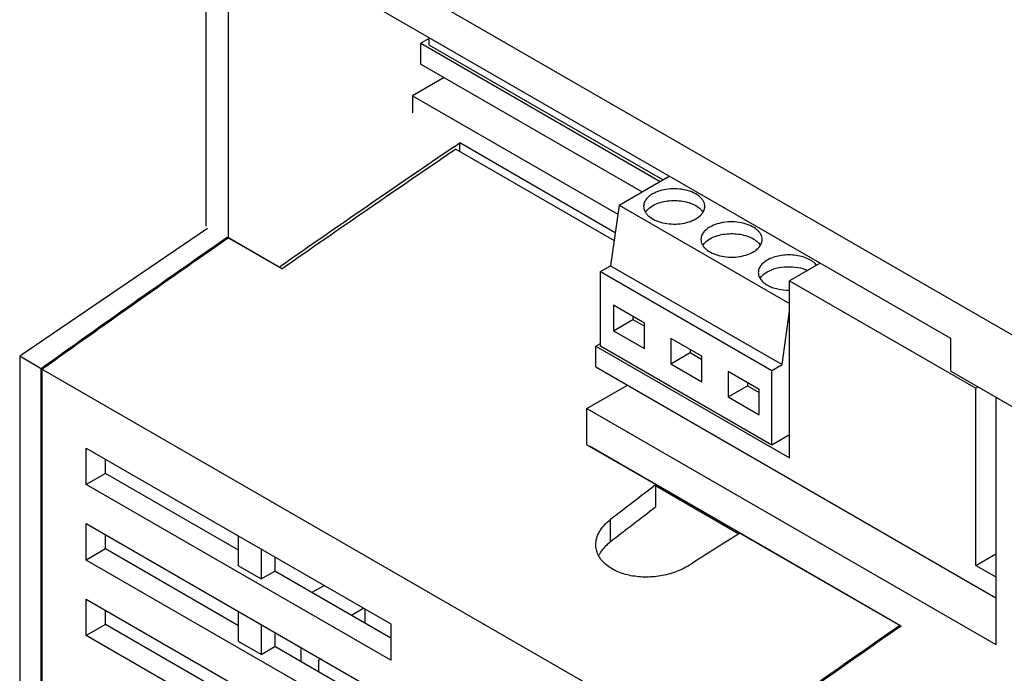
# Model space of a CAD drawing. Header units: millimetres. Extents: x 0 to 297, y 0 to 210.
# Tile 4 of 6: x 88 to 150, y 98 to 139. Entities that reach past the tile are written whole.
import ezdxf

# ---------------------------------------------------------------- set-up
doc = ezdxf.new("R2010")
doc.units = ezdxf.units.MM
doc.header["$LTSCALE"] = 16.335
for name, color, linetype in [('00_COMPONENTS_1', 7, 'CONTINUOUS'), ('00_COMPONENTS_10', 7, 'CONTINUOUS'), ('00_COMPONENTS_11', 7, 'CONTINUOUS'), ('00_COMPONENTS_15', 7, 'CONTINUOUS'), ('00_COMPONENTS_2', 7, 'CONTINUOUS'), ('00_COMPONENTS_4', 7, 'CONTINUOUS')]:
    doc.layers.add(name, color=color, linetype=linetype)

msp = doc.modelspace()

# ---------------------------------------------------------------- linework, layer by layer
at = {"layer": '00_COMPONENTS_1', "color": 7, "linetype": 'Continuous'}
msp.add_line((109.819, 101.031), (109.819, 101.929), dxfattribs=at)
at = {"layer": '00_COMPONENTS_10', "color": 7, "linetype": 'Continuous'}
for p, q in [((115.504, 130.748), (125.42, 125.024)), ((101.185, 125.226), (101.121, 125.181)), ((101.185, 125.226), (104.615, 123.246)), ((89.518, 85.562), (89.518, 116.99)), ((131.733, 92.618), (89.518, 116.99)), ((92.347, 109.73), (92.347, 112.016)), ((92.347, 112.016), (111.439, 100.994)), ((123.707, 112.224), (128.042, 109.721)), ((93.549, 110.424), (93.549, 111.322)), ((93.549, 110.424), (92.347, 109.73)), ((101.893, 105.607), (93.549, 110.424)), ((111.439, 98.708), (92.347, 109.73)), ((128.042, 108.326), (128.042, 109.721)), ((92.347, 104.994), (92.347, 107.281)), ((92.347, 107.281), (128.904, 86.175)), ((93.549, 105.688), (93.549, 106.587)), ((101.893, 104.627), (101.893, 106.505)), ((133.302, 106.684), (143.4, 100.854)), ((93.549, 105.688), (92.347, 104.994)), ((101.893, 100.871), (93.549, 105.688)), ((103.307, 105.689), (103.307, 103.811)), ((128.904, 83.888), (92.347, 104.994)), ((104.155, 105.199), (104.155, 104.301)), ((101.893, 104.627), (103.307, 103.811)), ((103.307, 103.811), (104.155, 104.301)), ((111.439, 100.096), (104.155, 104.301)), ((92.347, 100.259), (92.347, 102.545)), ((92.347, 102.545), (128.904, 81.439)), ((93.549, 100.953), (93.549, 101.851)), ((101.893, 99.891), (101.893, 101.769)), ((93.549, 100.953), (92.347, 100.259)), ((101.893, 96.136), (93.549, 100.953)), ((103.307, 100.953), (103.307, 99.075)), ((111.439, 100.994), (111.439, 98.708)), ((143.336, 100.81), (143.4, 100.854)), ((128.904, 79.153), (92.347, 100.259)), ((104.155, 100.463), (104.155, 99.565)), ((103.307, 99.075), (101.893, 99.891)), ((103.307, 99.075), (104.155, 99.565)), ((118.651, 91.196), (104.155, 99.565))]:
    msp.add_line(p, q, dxfattribs=at)
at = {"layer": '00_COMPONENTS_10', "color": 9, "linetype": 'Continuous'}
msp.add_line((125.172, 107.511), (125.172, 106.115), dxfattribs=at)
at = {"layer": '00_COMPONENTS_10', "color": 7, "linetype": 'Continuous'}
for centre, radius, start, end in [((783.824, -850.991), 1187.629, 124.245121, 124.883074), ((793.673, -868.09), 1210.874, 124.885848, 125.557934), ((838.194, -895.73), 1214.874, 124.886954, 125.556827)]:
    msp.add_arc(centre, radius, start, end, dxfattribs=at)
for centre, major_axis, ratio, start_param, end_param in [((204.092, -734.874), (508.735, 976.099), 0.546381, 0.865175, 0.86909), ((204.092, -734.874), (507.949, 974.59), 0.546381, 0.865335, 0.869257), ((217.764, -742.767), (595.394, 925.884), 0.60673, 0.917821, 0.921736)]:
    msp.add_ellipse(centre, major_axis=major_axis, ratio=ratio, start_param=start_param, end_param=end_param, dxfattribs=at)
for points, knots in [([(124.273, 105.956), (124.273, 106.095), (124.315, 106.382), (124.497, 106.794), (124.786, 107.181), (125.035, 107.405), (125.172, 107.511)], [0, 0, 0, 0, 0.224588, 0.462376, 0.719952, 1, 1, 1, 1]), ([(130.115, 104.657), (129.854, 104.491), (129.273, 104.213), (128.325, 103.968), (127.332, 103.894), (126.373, 104), (125.641, 104.239), (125.145, 104.517), (124.837, 104.755), (124.59, 105.024), (124.408, 105.318), (124.297, 105.632), (124.273, 105.848), (124.273, 105.956)], [0, 0, 0, 0, 0.133406, 0.275756, 0.42057, 0.56082, 0.690297, 0.7498, 0.805496, 0.857594, 0.906683, 0.953731, 1, 1, 1, 1]), ([(125.172, 106.115), (125.097, 106.057), (124.828, 105.83), (124.598, 105.551), (124.475, 105.324)], [0, 0, 0, 0, 0.26742, 1, 1, 1, 1])]:
    msp.add_open_spline(points, degree=3, knots=knots, dxfattribs=at)
at = {"layer": '00_COMPONENTS_11', "color": 7, "linetype": 'Continuous'}
for p, q in [((113.836, 137.691), (113.312, 137.389)), ((113.836, 137.266), (113.836, 137.74)), ((113.312, 136.083), (113.312, 137.389)), ((113.312, 137.389), (128.31, 128.73)), ((128.465, 128.82), (113.836, 137.266)), ((113.312, 136.083), (127.179, 128.077)), ((125.731, 127.241), (128.876, 129.057)), ((125.731, 127.241), (125.199, 123.448)), ((125.731, 127.241), (136.417, 121.072)), ((124.562, 123.08), (125.199, 123.448)), ((125.199, 123.448), (135.947, 117.242)), ((138.326, 123.601), (136.417, 122.499)), ((124.562, 118.402), (124.562, 123.08)), ((124.562, 123.08), (135.311, 116.875)), ((136.417, 111.394), (136.417, 122.499)), ((136.417, 122.499), (148.084, 115.763)), ((125.386, 120.963), (125.386, 119.371)), ((127.331, 119.841), (125.386, 120.963)), ((135.947, 117.242), (136.417, 120.593)), ((125.386, 119.371), (126.595, 120.069)), ((126.595, 120.265), (126.595, 120.069)), ((126.595, 120.069), (127.331, 119.645)), ((127.331, 118.249), (127.331, 119.841)), ((125.386, 119.371), (127.331, 118.249)), ((124.273, 118.406), (124.562, 118.573)), ((128.978, 118.89), (128.978, 117.297)), ((130.923, 117.767), (128.978, 118.89)), ((124.273, 117.099), (124.273, 118.406)), ((124.273, 118.406), (136.417, 111.394)), ((135.311, 112.196), (124.562, 118.402)), ((128.978, 117.297), (130.187, 117.995)), ((130.187, 118.191), (130.187, 117.995)), ((130.187, 117.995), (130.923, 117.571)), ((128.978, 117.297), (130.923, 116.175)), ((130.923, 116.175), (130.923, 117.767)), ((135.311, 116.875), (135.947, 117.242)), ((124.273, 117.099), (149.34, 102.627)), ((132.57, 116.816), (132.57, 115.224)), ((134.515, 115.693), (132.57, 116.816)), ((135.311, 112.196), (135.311, 116.875)), ((133.78, 116.118), (133.78, 115.922)), ((132.57, 115.224), (133.78, 115.922)), ((133.78, 115.922), (134.515, 115.497)), ((134.515, 114.101), (134.515, 115.693)), ((148.084, 115.763), (148.226, 115.844)), ((148.084, 104.658), (148.084, 115.763)), ((132.57, 115.224), (134.515, 114.101)), ((136.417, 112.835), (135.311, 112.196)), ((148.084, 104.658), (149.34, 105.383)), ((148.084, 104.658), (149.34, 103.934))]:
    msp.add_line(p, q, dxfattribs=at)
for points, knots in [([(127.833, 127.944), (127.749, 127.896), (127.596, 127.791), (127.414, 127.599), (127.299, 127.388), (127.272, 127.236), (127.272, 127.163)], [0, 0, 0, 0, 0.289703, 0.549091, 0.78222, 1, 1, 1, 1]), ([(131.102, 127.163), (131.102, 127.217), (131.087, 127.329), (131.023, 127.49), (130.919, 127.643), (130.723, 127.84), (130.39, 128.043), (129.91, 128.203), (129.372, 128.279), (128.819, 128.263), (128.296, 128.159), (127.975, 128.026), (127.833, 127.944)], [0, 0, 0, 0, 0.042858, 0.087484, 0.135318, 0.187279, 0.304539, 0.438205, 0.582548, 0.729713, 0.871306, 1, 1, 1, 1]), ([(127.272, 127.163), (127.272, 127.108), (127.287, 126.996), (127.351, 126.835), (127.455, 126.682), (127.65, 126.486), (127.984, 126.283), (128.464, 126.122), (129.002, 126.047), (129.555, 126.062), (130.078, 126.167), (130.399, 126.299), (130.541, 126.381)], [0, 0, 0, 0, 0.042858, 0.087484, 0.135318, 0.187279, 0.304539, 0.438205, 0.582548, 0.729713, 0.871306, 1, 1, 1, 1]), ([(127.385, 126.802), (127.409, 126.841), (127.53, 127.005), (127.697, 127.131), (127.833, 127.21)], [0, 0, 0, 0, 0.227869, 1, 1, 1, 1]), ([(127.833, 127.21), (127.953, 127.279), (128.22, 127.395), (128.658, 127.502), (129.127, 127.544), (129.599, 127.519), (130.047, 127.428), (130.444, 127.277), (130.766, 127.073), (130.93, 126.897), (130.988, 126.803)], [0, 0, 0, 0, 0.121462, 0.254182, 0.393324, 0.533208, 0.668049, 0.792733, 0.903687, 1, 1, 1, 1]), ([(130.541, 126.381), (130.625, 126.429), (130.778, 126.534), (130.96, 126.726), (131.075, 126.938), (131.102, 127.09), (131.102, 127.163)], [0, 0, 0, 0, 0.289703, 0.549091, 0.78222, 1, 1, 1, 1]), ([(131.425, 125.871), (131.341, 125.822), (131.188, 125.717), (131.006, 125.526), (130.891, 125.314), (130.864, 125.162), (130.864, 125.089)], [0, 0, 0, 0, 0.289703, 0.549091, 0.78222, 1, 1, 1, 1]), ([(134.694, 125.089), (134.694, 125.143), (134.679, 125.255), (134.615, 125.416), (134.511, 125.569), (134.316, 125.766), (133.982, 125.969), (133.502, 126.129), (132.964, 126.205), (132.411, 126.19), (131.888, 126.085), (131.567, 125.952), (131.425, 125.871)], [0, 0, 0, 0, 0.042858, 0.087484, 0.135318, 0.187279, 0.304539, 0.438205, 0.582548, 0.729713, 0.871306, 1, 1, 1, 1]), ([(131.425, 125.136), (131.545, 125.205), (131.812, 125.322), (132.25, 125.428), (132.719, 125.47), (133.191, 125.445), (133.639, 125.354), (134.036, 125.203), (134.359, 125), (134.522, 124.823), (134.58, 124.73)], [0, 0, 0, 0, 0.121462, 0.254182, 0.393324, 0.533208, 0.668049, 0.792733, 0.903687, 1, 1, 1, 1]), ([(130.864, 125.089), (130.864, 125.034), (130.879, 124.923), (130.943, 124.761), (131.047, 124.608), (131.242, 124.412), (131.576, 124.209), (132.056, 124.048), (132.594, 123.973), (133.147, 123.988), (133.67, 124.093), (133.991, 124.225), (134.133, 124.307)], [0, 0, 0, 0, 0.042858, 0.087484, 0.135318, 0.187279, 0.304539, 0.438205, 0.582548, 0.729713, 0.871306, 1, 1, 1, 1]), ([(130.977, 124.728), (131.001, 124.767), (131.122, 124.931), (131.289, 125.057), (131.425, 125.136)], [0, 0, 0, 0, 0.227869, 1, 1, 1, 1]), ([(134.133, 124.307), (134.217, 124.356), (134.37, 124.461), (134.552, 124.652), (134.667, 124.864), (134.694, 125.016), (134.694, 125.089)], [0, 0, 0, 0, 0.289703, 0.549091, 0.78222, 1, 1, 1, 1]), ([(138.12, 123.466), (138.053, 123.553), (137.877, 123.715), (137.548, 123.901), (137.154, 124.036), (136.716, 124.113), (136.259, 124.129), (135.808, 124.083), (135.389, 123.976), (135.132, 123.863), (135.017, 123.797)], [0, 0, 0, 0, 0.099194, 0.212456, 0.338254, 0.472941, 0.611668, 0.749074, 0.879988, 1, 1, 1, 1]), ([(135.017, 123.797), (134.933, 123.748), (134.781, 123.643), (134.598, 123.452), (134.483, 123.24), (134.456, 123.088), (134.456, 123.015)], [0, 0, 0, 0, 0.289703, 0.549091, 0.78222, 1, 1, 1, 1]), ([(135.017, 123.062), (135.193, 123.163), (135.599, 123.317), (136.253, 123.406), (136.921, 123.363), (137.35, 123.241), (137.544, 123.154)], [0, 0, 0, 0, 0.233838, 0.492632, 0.755398, 1, 1, 1, 1]), ([(134.456, 123.015), (134.456, 122.941), (134.484, 122.786), (134.603, 122.571), (134.791, 122.378), (135.039, 122.211), (135.337, 122.076), (135.797, 121.942), (136.168, 121.906), (136.419, 121.91)], [0, 0, 0, 0, 0.090471, 0.187531, 0.295683, 0.41675, 0.550308, 0.694314, 1, 1, 1, 1]), ([(134.569, 122.654), (134.593, 122.693), (134.715, 122.857), (134.881, 122.983), (135.017, 123.062)], [0, 0, 0, 0, 0.227869, 1, 1, 1, 1])]:
    msp.add_open_spline(points, degree=3, knots=knots, dxfattribs=at)
at = {"layer": '00_COMPONENTS_15', "color": 7, "linetype": 'Continuous'}
for p, q in [((99.842, 148.269), (150.754, 118.876)), ((146.511, 118.876), (104.085, 143.37)), ((146.511, 116.834), (146.511, 118.876)), ((146.511, 116.834), (150.754, 114.385))]:
    msp.add_line(p, q, dxfattribs=at)
at = {"layer": '00_COMPONENTS_2', "color": 7, "linetype": 'Continuous'}
for p, q in [((115.401, 130.9), (115.752, 131.139)), ((115.401, 130.9), (115.752, 131.139)), ((115.752, 130.605), (115.752, 131.139)), ((125.489, 125.517), (115.752, 131.139)), ((99.944, 125.771), (88.175, 117.765)), ((101.192, 125.141), (101.256, 125.185)), ((104.438, 123.348), (101.256, 125.185)), ((104.438, 123.348), (104.51, 123.398)), ((88.175, 117.765), (88.175, 65.413)), ((89.589, 116.949), (88.175, 117.765)), ((89.589, 76.703), (89.589, 116.949)), ((143.329, 100.895), (123.884, 112.122)), ((107.267, 103.402), (106.489, 102.953)), ((109.742, 101.974), (108.964, 101.524)), ((143.329, 100.895), (143.265, 100.85)), ((105.782, 99.524), (105.782, 98.626)), ((107.055, 98.789), (106.913, 98.707)), ((106.913, 97.973), (106.913, 98.707))]:
    msp.add_line(p, q, dxfattribs=at)
for centre, radius, start, end in [((785.688, -853.851), 1191.227, 124.241804, 124.877915), ((796.05, -871.398), 1214.874, 124.886954, 125.556827), ((835.817, -892.422), 1210.875, 124.885848, 125.557934)]:
    msp.add_arc(centre, radius, start, end, dxfattribs=at)
at = {"layer": '00_COMPONENTS_4', "color": 7, "linetype": 'Continuous'}
for p, q in [((99.842, 143.778), (99.842, 125.92)), ((101.256, 125.185), (101.256, 142.962)), ((114.762, 135.246), (112.782, 134.103)), ((112.782, 134.103), (112.782, 133.039)), ((112.782, 134.103), (125.651, 126.672)), ((123.707, 114.486), (126.252, 115.956)), ((149.34, 115.201), (149.34, 99.688)), ((149.34, 115.201), (150.754, 114.385)), ((123.707, 112.224), (123.707, 114.486)), ((123.707, 114.486), (149.34, 99.688)), ((128.006, 109.66), (133.235, 106.641))]:
    msp.add_line(p, q, dxfattribs=at)

doc.saveas('drawing.dxf')
